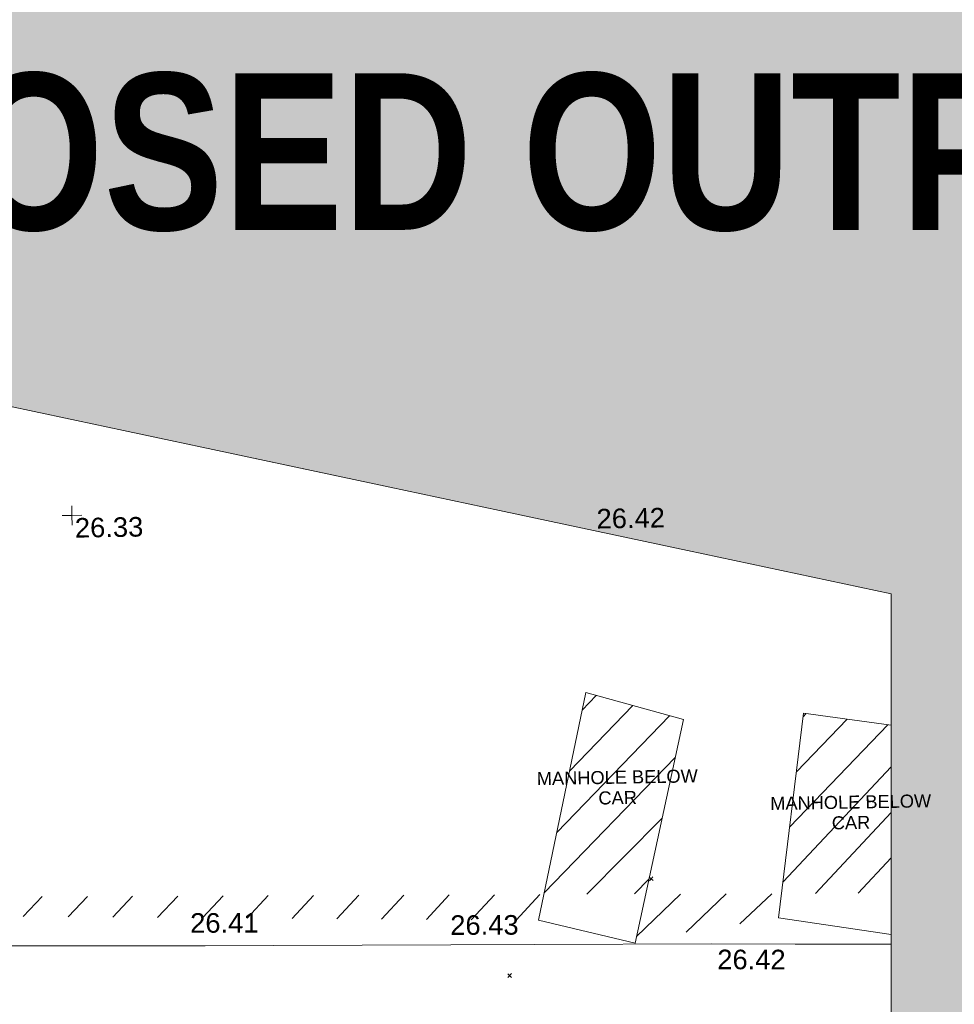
# Model space of a CAD drawing. Header units: millimetres. Extents: x -287732 to 520720, y -88450 to 287754.
# Tile 225 of 256: x 36604 to 54517, y 15873 to 34736. Entities that reach past the tile are written whole.
import ezdxf

# ---------------------------------------------------------------- set-up
doc = ezdxf.new("R2010")
doc.units = ezdxf.units.MM
doc.linetypes.add('IMPORT-UG_ELEC_STREET LIGHTING_QLB2 _2_', pattern=[2700, 1500, -300.0000000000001, 0, -250, 150, -300.0000000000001, 0, -200])
for name, color, linetype, lineweight, true_color in [('00_UAV_LEVEL_SPOT', 7, 'Continuous', 9, 0x666666), ('00_UAV_PARKING', 4, 'Continuous', 9, 0x00ffff), ('12333-PUM-2D-U-0001-C01 - Rev2_REVIT IMPORT_dwg', 7, 'Continuous', 9, 0x767676), ('A_RHA_Line', 7, 'Continuous', 9, 0x00a600), ('PUM-UNABLE TO SURVEY', 190, 'Continuous', 9, 0x7f00ff)]:
    doc.layers.add(name, color=color, linetype=linetype, lineweight=lineweight, true_color=true_color)
for name, color, linetype, lineweight in [('A_RHA_Detail', 7, 'Continuous', 9), ('A_RHA_Text', 7, 'Continuous', 9), ('GEN-TEXT', 7, 'Continuous', 9)]:
    doc.layers.add(name, color=color, linetype=linetype, lineweight=lineweight)
doc.styles.add('Arial Narrow_B', font='ARIALNB.TTF', dxfattribs={"height": 3000})
doc.styles.add('Arial_1', font='arial.ttf', dxfattribs={"height": 250})
doc.styles.add('Swis721 Lt BT_2', font='swissl.ttf', dxfattribs={"height": 375})

# ---------------------------------------------------------------- blocks, each defined once
blk = doc.blocks.new('12333-PUM-2D-U-0001-C01 - Rev2_REVIT IMPORT_dwg_UAV-2077255-Site Location Plan Proposed')
at = {"layer": '00_UAV_LEVEL_SPOT', "color": 254, "true_color": 0xcccccc, "flags": 128}
for points in [[(0, -500.0000000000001), (0, 0), (-500.0000000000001, 0)], [(500.0000000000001, 0), (0, 0), (0, 500.0000000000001)]]:
    blk.add_lwpolyline(points, dxfattribs=at)
blk = doc.blocks.new('12333-PUM-2D-U-0001-C01 - Rev2_REVIT IMPORT_dwg_MGS62954_T2_Galway_ITM_3d_Rev1-2077680-Site Location Plan Proposed')
at = {"layer": '00_UAV_PARKING', "color": 254, "true_color": 0xcccccc, "flags": 128}
blk.add_lwpolyline([(533955556.4769779, 725571514.5477428), (533953716.7662603, 725571548.9706045), (533952118.7295002, 725571578.8715003), (533948717.3818699, 725571626.1814756), (533947120.3060003, 725571648.3955002), (533943717.9069263, 725571696.0521933), (533942408.3060001, 725571714.3955001), (533938718.7368844, 725571778.921597), (533937948.3060001, 725571792.3955002), (533933890.3060002, 725571848.3955002), (533933719.2990279, 725571851.3816522), (533929595.3060002, 725571923.3955001), (533928720.1873085, 725571937.339557), (533926206.3060002, 725571977.3955002), (533923720.8856087, 725572020.4364705), (533923030.3060002, 725572032.3955001), (533923095.5466922, 725576341.2133344), (533923119.3060002, 725577910.3955), (533923189.21767, 725581340.3043864), (533923218.3060003, 725582767.3955002), (533923288.8376347, 725586338.6472617), (533923294.5677068, 725586628.7799127)], dxfattribs=at)
at = {"xscale": 0.375, "yscale": 0.375, "zscale": 0.375}
blk.add_blockref('12333-PUM-2D-U-0001-C01 - Rev2_REVIT IMPORT_dwg_UAV-2077255-Site Location Plan Proposed', (533940000.0000001, 725580000.0000001), dxfattribs=at)
at = {"layer": '00_UAV_LEVEL_SPOT', "char_height": 375, "width": 1495.902363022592, "attachment_point": 1, "line_spacing_factor": 1.005061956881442, "style": 'Swis721 Lt BT_2'}
for s, insert in [('26.33', (533940051.8765643, 725579949.1441547)), ('26.42', (533950051.8765643, 725579949.1441547))]:
    blk.add_mtext(s, dxfattribs=dict(at, insert=insert))
at = {"layer": '00_UAV_PARKING', "color": 251, "true_color": 0x666666, "char_height": 375, "width": 1495.902363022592, "attachment_point": 1, "line_spacing_factor": 1.005061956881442, "style": 'Swis721 Lt BT_2'}
for s, insert, rotation in [('26.41', (533942131.6485863, 725572342.0625442), 359.1975224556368), ('26.43', (533947115.2144828, 725572214.7463535), 359.20311375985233), ('26.42', (533952221.6000556, 725571467.5237443), 358.92806267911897)]:
    blk.add_mtext(s, dxfattribs=dict(at, insert=insert, rotation=rotation))
blk = doc.blocks.new('12333-PUM-2D-U-0001-C01 - Rev2_REVIT IMPORT_dwg-1620468-Site Location Plan Proposed')
at = {"layer": 'PUM-UNABLE TO SURVEY', "true_color": 0xffffd4}
h = blk.add_hatch(dxfattribs=at)
h.set_pattern_fill('FP_12', style=0, pattern_type=2)
h.set_pattern_definition([(45, (-533641079.65, -725615854.3560001), (-441.9417382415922, 441.9417382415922), [])])
h.paths.add_polyline_path([(327486.2405992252, -43538.50219628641), (327277.1270130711, -43535.68027730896), (327259.4069556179, -43550.5491709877), (327449.9243010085, -43540.43092925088)])
h.paths.add_polyline_path([(328092.7798743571, -43546.68724405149), (328110.350152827, -43505.35617861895), (327642.9225975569, -43540.61656825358)])
h.paths.add_polyline_path([(326478.3501528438, -47344.35617865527), (328206.3501528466, -47326.35617861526), (328142.3501528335, -43547.35617863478), (328091.7662228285, -43549.07168536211), (327619.7169810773, -44659.48653781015)])
h.paths.add_polyline_path([(309585.35015292, -44172.35617863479), (312328.3501529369, -43797.35617863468), (312393.1752969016, -43334.82625065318), (309787.8046947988, -43307.39784615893)])
h.paths.add_polyline_path([(307725.350152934, -43762.35617871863), (307835.9248455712, -43273.32765665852), (295233.1174567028, -43103.25692144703), (295185.5180985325, -43284.19489728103), (295072.2903490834, -43453.6521996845), (295243.5534919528, -43457.8306051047)])
h.paths.add_polyline_path([(294119.6921323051, -43430.4111129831), (294001.2953490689, -43238.49801812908), (293971.0063920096, -43086.22514828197), (287813.7425422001, -43010.99387663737), (287764.3501529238, -43275.35617863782), (294002.5302771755, -43427.55264780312)])
h.paths.add_polyline_path([(285829.3501528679, -42976.35617863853), (287815.2071889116, -43003.15466533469), (288485.350152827, -39416.35617869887), (286593.3501528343, -39066.35617872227), (285922.7966527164, -42498.11558385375)])
h.paths.add_polyline_path([(307835.9248455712, -43273.32765665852), (309792.0119898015, -43289.42277623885), (310569.3501528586, -39968.35617860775), (308707.350152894, -39419.35617860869), (307843.6282349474, -43239.25859452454)])
h.paths.add_polyline_path([(312393.1752969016, -43334.82625065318), (314493.898405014, -43361.79578534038), (314550.0545051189, -40144.61496499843), (312876.3501528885, -39887.35617871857)])
h.paths.add_polyline_path([(284750.5989070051, -42477.65479609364), (285640.3501528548, -38415.3561786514), (283840.3501529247, -38054.35617861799), (283045.3501528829, -42103.35617861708), (284019.0636704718, -42317.08430629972)])
at = {"layer": 'GEN-TEXT', "color": 253, "true_color": 0xaaaaaa}
for p, q in [((309862.994813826, -43043.71151770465), (309933.7054919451, -42973.00083958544)), ((309933.7054919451, -43043.71151770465), (309862.994813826, -42973.00083958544)), ((307120.9948138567, -44848.71151775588), (307191.7054919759, -44778.00083963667)), ((307191.7054919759, -44848.71151775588), (307120.9948138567, -44778.00083963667))]:
    blk.add_line(p, q, dxfattribs=at)
at = {"layer": 'PUM-UNABLE TO SURVEY', "color": 7, "true_color": 0xffffd4, "flags": 128}
blk.add_lwpolyline([(309570.8905368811, -44234.13283086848), (310569.3501528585, -39968.35617860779), (308707.3501528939, -39419.35617860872), (307725.350152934, -43762.35617871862)], close=True, dxfattribs=at)
blk.add_lwpolyline([(314550.0545051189, -40144.61496499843), (312876.3501528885, -39887.35617871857), (312328.3501529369, -43797.35617863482), (314480.0028758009, -44157.87012079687)], dxfattribs=at)
blk.add_blockref('12333-PUM-2D-U-0001-C01 - Rev2_REVIT IMPORT_dwg_MGS62954_T2_Galway_ITM_3d_Rev1-2077680-Site Location Plan Proposed', (-533641079.6498471, -725615854.3561786))
at = {"layer": 'PUM-UNABLE TO SURVEY', "color": 51, "true_color": 0xffff7f, "char_height": 250, "width": 3682.086025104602, "attachment_point": 2, "line_spacing_factor": 0.9417779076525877, "style": 'Arial_1'}
for insert in [(309283.3270211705, -40925.14554568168), (313747.5451298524, -41480.24779761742)]:
    blk.add_mtext('MANHOLE BELOW\\PCAR', dxfattribs=dict(at, insert=insert))

msp = doc.modelspace()

# ---------------------------------------------------------------- hatches: boundary and pattern name
at = {"layer": 'A_RHA_Detail', "true_color": 0xff80c0}
h = msp.add_hatch(color=231, dxfattribs=at)
h.paths.add_polyline_path([(56188.28042545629, 24.99999962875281), (65283.05521156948, 24.99999962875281), (65283.05521156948, 22870.95558491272), (88583.301808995, 22870.95558491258), (88583.301808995, 36514.72878646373), (58436.48823028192, 36514.72878646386), (27815.30860791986, 49010.81821995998), (23668.6203268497, 30036.46950734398), (53307.6900862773, 23736.49074818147), (53307.6900862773, 14330.02375410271), (56155.84326007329, 14338.3166313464), (56184.85014944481, 1695.000547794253), (56184.85025759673, 205.5228286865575), (56084.50000007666, 200.5778279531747), (56084.50000007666, 24.99999962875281)])
h.paths.add_polyline_path([(24586.91955213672, 33847.40526666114), (24586.89580502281, 33847.41031426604), (24501.47018237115, 33847.41031426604)])
h.paths.add_polyline_path([(104690.1273206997, 36764.46481787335), (106330.8217241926, 36764.46481787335), (106330.8217241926, 43494.46481787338), (99600.82172419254, 43494.46481787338), (99600.82172419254, 36764.46481787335), (100733.7848329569, 36764.46481787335)])

# ---------------------------------------------------------------- linework, layer by layer
at = {"layer": 'A_RHA_Line', "color": 7}
for p, q in [((23668.62032684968, 30036.46950734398), (53307.69008627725, 23736.49074818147)), ((53307.69008627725, 23736.49074818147), (53307.69008627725, 14330.02375411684))]:
    msp.add_line(p, q, dxfattribs=at)

# ---------------------------------------------------------------- block references
at = {"layer": '12333-PUM-2D-U-0001-C01 - Rev2_REVIT IMPORT_dwg', "color": 254, "linetype": 'IMPORT-UG_ELEC_STREET LIGHTING_QLB2 _2_', "true_color": 0xffd4d4, "rotation": 0.9999999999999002}
msp.add_blockref('12333-PUM-2D-U-0001-C01 - Rev2_REVIT IMPORT_dwg-1620468-Site Location Plan Proposed', (-261895.0770586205, 55869.5817132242), dxfattribs=at)

# ---------------------------------------------------------------- texts
at = {"layer": 'A_RHA_Text', "color": 1, "lineweight": 35, "true_color": 0xff0000, "insert": (25803.30368192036, 33710.03698975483), "char_height": 3000, "width": 74075.925, "attachment_point": 1, "style": 'Arial Narrow_B'}
msp.add_mtext('PROPOSED OUTPATIENTS PHASE 2', dxfattribs=at)

doc.saveas('drawing.dxf')
